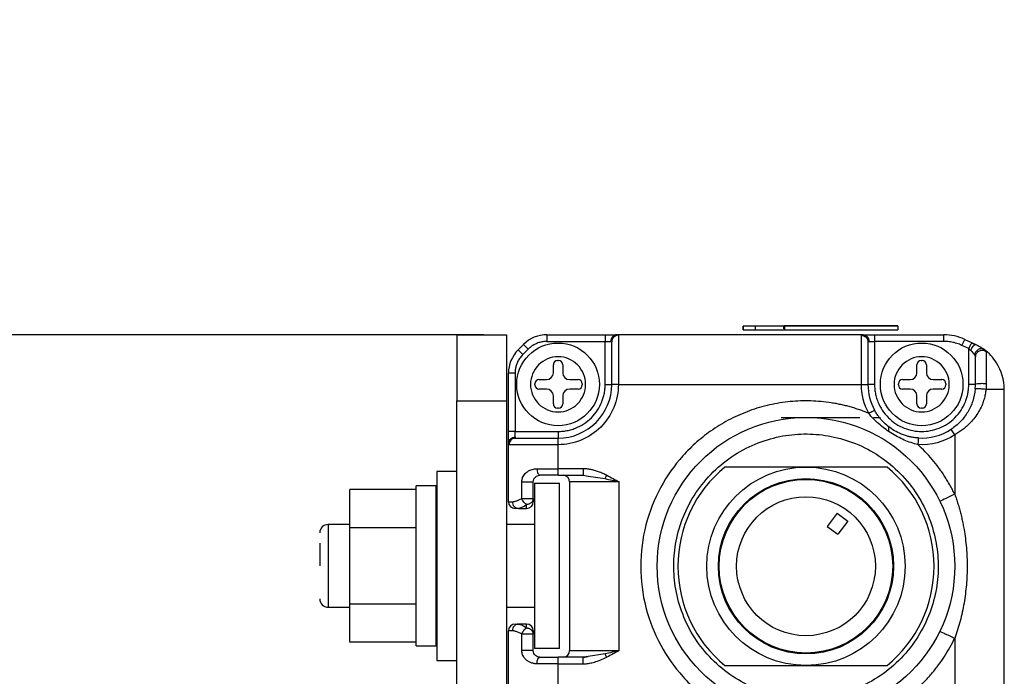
# Model space of a CAD drawing. Header units: inches. Extents: x 0.2 to 10.8, y 0.2 to 8.2.
# Tile 5 of 25: x 3.979 to 4.76, y 1.42 to 1.941. Entities that reach past the tile are written whole.
import ezdxf

# ---------------------------------------------------------------- set-up
doc = ezdxf.new("R2010")
doc.units = ezdxf.units.IN
doc.header["$MEASUREMENT"] = 0
doc.layers.add('DIMENSIONS', color=140, linetype='Continuous', lineweight=25)
doc.styles.add('SLDTEXTSTYLE0', font='TXT', dxfattribs={"width": 0.7})
doc.dimstyles.new('SLDDIMSTYLE4', dxfattribs={"dimtxt": 0.084961, "dimasz": 0.13, "dimexe": 0, "dimexo": 0.0625, "dimgap": 0.02124, "dimtad": 0, "dimtih": 1, "dimtoh": 1, "dimlfac": 3, "dimrnd": 1e-09, "dimzin": 4, "dimdsep": 46, "dimtxsty": 'SLDTEXTSTYLE0', "dimsah": 1, "dimcen": 0.09, "dimadec": 0, "dimazin": 1, "dimtfac": 1, "dimtmove": 0, "dimatfit": 0, "dimfxl": 0, "dimfrac": 2, "dimtolj": 1, "dimtzin": 12, "dimarcsym": 0})

# ---------------------------------------------------------------- blocks, each defined once
blk = doc.blocks.new('_D_4')
at = {"layer": 'DIMENSIONS'}
for p, q in [((3.66347, 1.69123), (3.66347, 1.94123)), ((4.3473, 1.69123), (3.53847, 1.69123)), ((3.53723, 1.52698), (3.5087, 1.52698)), ((3.5087, 1.52698), (3.5087, 1.39195)), ((3.7897, 1.52698), (3.81823, 1.52698)), ((3.81823, 1.52698), (3.81823, 1.39195)), ((3.5087, 1.39195), (3.53723, 1.39195)), ((3.81823, 1.39195), (3.7897, 1.39195)), ((4.3473, 1.32378), (3.53847, 1.32378)), ((3.66347, 1.32378), (3.66347, 1.07378))]:
    blk.add_line(p, q, dxfattribs=at)
for points in [[(3.66347, 1.69123), (3.68347, 1.82123), (3.64347, 1.82123)], [(3.66347, 1.32378), (3.64347, 1.19378), (3.68347, 1.19378)]]:
    blk.add_solid(points, dxfattribs=at)
at = {"layer": 'DIMENSIONS', "char_height": 0.083333, "attachment_point": 1, "style": 'SLDTEXTSTYLE0'}
for s, insert in [('1.10', (3.53723, 1.65342)), ('28.0', (3.53723, 1.49937))]:
    blk.add_mtext(s, dxfattribs=dict(at, insert=insert))

msp = doc.modelspace()

# ---------------------------------------------------------------- linework, layer by layer
for p, q in [((4.55301, 1.69514), (4.55301, 1.69813)), ((4.55312, 1.69813), (4.55301, 1.69813)), ((4.55312, 1.69813), (4.55312, 1.69514)), ((4.56267, 1.69813), (4.55312, 1.69813)), ((4.56267, 1.69813), (4.56267, 1.69514)), ((4.58546, 1.69813), (4.56267, 1.69813)), ((4.58546, 1.6982), (4.58546, 1.69594)), ((4.58546, 1.69594), (4.58546, 1.6982)), ((4.67596, 1.6982), (4.58546, 1.6982)), ((4.58612, 1.69514), (4.58612, 1.69813)), ((4.67596, 1.69813), (4.58612, 1.69813)), ((4.5871, 1.69818), (4.5871, 1.69813)), ((4.58724, 1.69818), (4.5871, 1.69818)), ((4.58724, 1.69818), (4.58724, 1.69813)), ((4.58724, 1.69818), (4.67467, 1.69818)), ((4.67467, 1.69818), (4.67467, 1.69813)), ((4.67596, 1.69813), (4.67596, 1.6982)), ((4.67596, 1.69813), (4.67596, 1.69514)), ((4.32583, 1.69116), (4.3652, 1.69116)), ((4.32583, 1.69116), (4.32583, 1.63867)), ((4.3652, 1.69116), (4.3652, 1.63867)), ((4.3973, 1.69123), (4.3973, 1.68598)), ((4.3973, 1.69123), (4.44351, 1.69123)), ((4.44351, 1.69123), (4.44351, 1.68598)), ((4.45187, 1.69075), (4.45093, 1.69087)), ((4.64833, 1.69123), (4.45261, 1.69123)), ((4.45401, 1.69076), (4.45401, 1.65186)), ((4.55301, 1.69514), (4.55312, 1.69514)), ((4.55312, 1.69514), (4.56267, 1.69514)), ((4.56267, 1.69514), (4.58612, 1.69514)), ((4.58546, 1.69594), (4.58612, 1.69594)), ((4.58612, 1.69514), (4.67596, 1.69514)), ((4.64693, 1.65186), (4.64693, 1.69076)), ((4.65, 1.69086), (4.64907, 1.69074)), ((4.65743, 1.69123), (4.65743, 1.68598)), ((4.65743, 1.69123), (4.71235, 1.69123)), ((4.71235, 1.68598), (4.71235, 1.69123)), ((4.37443, 1.67923), (4.37874, 1.68354)), ((4.37874, 1.68354), (4.38245, 1.67983)), ((4.3973, 1.68598), (4.44351, 1.68598)), ((4.44351, 1.65186), (4.44351, 1.68598)), ((4.44351, 1.68598), (4.44806, 1.68598)), ((4.44899, 1.68784), (4.44915, 1.68753)), ((4.65179, 1.68752), (4.65196, 1.68781)), ((4.65288, 1.68598), (4.65743, 1.68598)), ((4.65743, 1.68598), (4.65743, 1.65186)), ((4.71235, 1.68598), (4.65743, 1.68598)), ((4.72677, 1.68278), (4.72898, 1.68754)), ((4.73223, 1.68024), (4.72677, 1.68278)), ((4.72898, 1.68754), (4.73445, 1.68499)), ((4.73702, 1.68333), (4.73431, 1.68474)), ((4.73445, 1.68499), (4.73771, 1.68347)), ((4.37814, 1.67552), (4.37443, 1.67923)), ((4.38245, 1.67983), (4.37814, 1.67552)), ((4.73223, 1.65186), (4.73223, 1.68024)), ((4.73747, 1.67373), (4.73763, 1.67487)), ((4.74509, 1.6789), (4.74385, 1.67983)), ((4.40236, 1.66108), (4.40236, 1.66744)), ((4.40564, 1.67072), (4.40658, 1.67072)), ((4.40987, 1.66744), (4.40987, 1.66108)), ((4.69107, 1.66108), (4.69107, 1.66744)), ((4.69436, 1.67072), (4.6953, 1.67072)), ((4.69858, 1.66744), (4.69858, 1.66108)), ((4.37199, 1.66067), (4.36674, 1.66067)), ((4.36674, 1.61446), (4.36674, 1.66067)), ((4.37199, 1.66067), (4.37199, 1.61446)), ((4.38765, 1.65139), (4.38765, 1.65233)), ((4.39093, 1.65561), (4.39689, 1.65561)), ((4.41533, 1.65561), (4.42209, 1.65561)), ((4.42537, 1.65233), (4.42537, 1.65139)), ((4.44351, 1.65186), (4.44876, 1.65186)), ((4.45401, 1.65186), (4.44876, 1.65186)), ((4.45401, 1.65186), (4.64693, 1.65186)), ((4.64693, 1.65186), (4.65218, 1.65186)), ((4.65743, 1.65186), (4.65218, 1.65186)), ((4.67636, 1.65139), (4.67636, 1.65233)), ((4.67964, 1.65561), (4.68561, 1.65561)), ((4.70405, 1.65561), (4.71081, 1.65561)), ((4.71409, 1.65233), (4.71409, 1.65139)), ((4.73748, 1.65186), (4.73223, 1.65186)), ((4.39689, 1.64811), (4.39093, 1.64811)), ((4.40236, 1.63628), (4.40236, 1.64264)), ((4.40987, 1.64264), (4.40987, 1.63628)), ((4.42209, 1.64811), (4.41533, 1.64811)), ((4.68561, 1.64811), (4.67964, 1.64811)), ((4.69107, 1.63628), (4.69107, 1.64264)), ((4.69858, 1.64264), (4.69858, 1.63628)), ((4.71081, 1.64811), (4.70405, 1.64811)), ((4.76044, 1.36722), (4.76044, 1.64779)), ((4.32583, 1.38933), (4.32583, 1.63867)), ((4.32583, 1.63867), (4.3652, 1.63867)), ((4.3652, 1.63867), (4.3652, 1.3762)), ((4.40658, 1.633), (4.40564, 1.633)), ((4.6953, 1.633), (4.69436, 1.633)), ((4.58328, 1.62561), (4.64561, 1.62561)), ((4.65651, 1.62561), (4.66202, 1.62561)), ((4.66858, 1.61905), (4.66858, 1.61494)), ((4.37199, 1.61446), (4.36674, 1.61446)), ((4.37199, 1.61446), (4.40611, 1.61446)), ((4.37199, 1.60991), (4.37199, 1.61446)), ((4.40611, 1.61446), (4.40611, 1.60921)), ((4.72107, 1.61179), (4.72107, 1.5647)), ((4.36674, 1.55868), (4.36674, 1.60537)), ((4.36711, 1.60704), (4.36722, 1.6061)), ((4.40611, 1.60396), (4.36721, 1.60396)), ((4.37048, 1.60883), (4.37015, 1.60899)), ((4.40611, 1.60396), (4.40611, 1.60921)), ((4.40611, 1.58493), (4.40611, 1.60396)), ((4.3254, 1.5828), (4.30986, 1.5828)), ((4.30986, 1.5828), (4.30986, 1.43274)), ((4.3254, 1.5828), (4.3254, 1.43274)), ((4.38946, 1.58493), (4.40611, 1.58493)), ((4.42592, 1.58493), (4.40611, 1.58493)), ((4.40611, 1.57968), (4.40611, 1.58493)), ((4.40611, 1.57968), (4.42592, 1.57968)), ((4.42592, 1.57968), (4.43012, 1.57905)), ((4.66734, 1.58624), (4.53859, 1.58624)), ((4.60296, 1.58624), (4.53859, 1.58624)), ((4.66734, 1.58624), (4.60296, 1.58624)), ((4.37734, 1.56131), (4.37734, 1.57443)), ((4.37734, 1.57443), (4.38643, 1.57443)), ((4.38643, 1.56131), (4.38643, 1.57443)), ((4.38751, 1.57339), (4.4072, 1.57339)), ((4.38751, 1.57339), (4.38751, 1.44216)), ((4.4072, 1.44216), (4.4072, 1.57339)), ((4.45467, 1.57443), (4.4153, 1.57443)), ((4.4153, 1.57443), (4.4153, 1.44057)), ((4.43012, 1.57905), (4.44351, 1.57706)), ((4.45467, 1.44057), (4.45467, 1.57443)), ((4.29328, 1.56839), (4.24078, 1.56839)), ((4.24078, 1.53808), (4.24078, 1.56839)), ((4.29328, 1.56839), (4.29328, 1.53808)), ((4.30928, 1.57126), (4.29351, 1.57126)), ((4.29351, 1.44429), (4.29351, 1.57126)), ((4.30928, 1.44429), (4.30928, 1.57126)), ((4.36674, 1.55868), (4.36977, 1.55868)), ((4.37734, 1.56131), (4.38643, 1.56131)), ((4.37279, 1.55381), (4.37629, 1.55366)), ((4.37462, 1.55343), (4.37606, 1.55387)), ((4.37462, 1.55343), (4.38118, 1.55343)), ((4.62763, 1.54966), (4.61982, 1.53911)), ((4.62763, 1.54966), (4.63607, 1.54341)), ((4.24078, 1.54058), (4.22347, 1.54058)), ((4.22347, 1.54058), (4.22347, 1.47497)), ((4.29351, 1.54058), (4.29328, 1.54058)), ((4.30986, 1.54058), (4.30928, 1.54058)), ((4.32583, 1.54058), (4.3254, 1.54058)), ((4.38751, 1.54058), (4.3652, 1.54058)), ((4.63607, 1.54341), (4.62826, 1.53286)), ((4.29328, 1.53808), (4.24078, 1.53808)), ((4.24078, 1.47747), (4.24078, 1.53808)), ((4.29328, 1.53808), (4.29328, 1.47747)), ((4.61982, 1.53911), (4.62826, 1.53286)), ((4.22347, 1.47497), (4.24078, 1.47497)), ((4.29328, 1.47747), (4.24078, 1.47747)), ((4.24078, 1.44716), (4.24078, 1.47747)), ((4.29328, 1.47747), (4.29328, 1.44716)), ((4.29328, 1.47497), (4.29351, 1.47497)), ((4.30928, 1.47497), (4.30986, 1.47497)), ((4.3254, 1.47497), (4.32583, 1.47497)), ((4.3652, 1.47497), (4.38751, 1.47497)), ((4.36977, 1.45632), (4.36674, 1.45632)), ((4.36674, 1.40964), (4.36674, 1.45632)), ((4.37629, 1.46134), (4.37279, 1.4612)), ((4.37606, 1.46113), (4.37462, 1.46157)), ((4.38118, 1.46157), (4.37462, 1.46157)), ((4.29328, 1.44716), (4.24078, 1.44716)), ((4.37734, 1.44057), (4.37734, 1.45369)), ((4.3831, 1.45369), (4.37734, 1.45369)), ((4.38643, 1.45369), (4.3831, 1.45369)), ((4.38643, 1.44057), (4.38643, 1.45369)), ((4.72107, 1.4503), (4.72107, 1.40321)), ((4.29351, 1.44429), (4.30928, 1.44429)), ((4.4072, 1.44216), (4.38751, 1.44216)), ((4.4153, 1.44057), (4.45467, 1.44057)), ((4.30986, 1.43274), (4.3254, 1.43274)), ((4.40611, 1.43007), (4.40611, 1.43532)), ((4.42592, 1.43532), (4.40611, 1.43532)), ((4.43013, 1.43595), (4.42592, 1.43532)), ((4.43014, 1.43557), (4.42592, 1.43496)), ((4.44351, 1.43795), (4.43013, 1.43595)), ((4.40611, 1.43007), (4.38946, 1.43007)), ((4.40611, 1.41105), (4.40611, 1.43007)), ((4.40611, 1.43007), (4.42592, 1.43007)), ((4.53859, 1.42876), (4.66734, 1.42876)), ((4.53859, 1.42876), (4.60296, 1.42876)), ((4.60296, 1.42876), (4.66734, 1.42876))]:
    msp.add_line(p, q)
at = {"flags": 128}
msp.add_lwpolyline([(4.73771, 1.68347), (4.74259, 1.68076), (4.74479, 1.67921)], dxfattribs=at)
for centre, radius in [((4.40611, 1.65186), 0.03281), ((4.69483, 1.65186), 0.03281), ((4.60296, 1.5075), 0.11811), ((4.60296, 1.5075), 0.07874), ((4.60296, 1.5075), 0.06955), ((4.60296, 1.5075), 0.0689), ((4.60296, 1.5075), 0.05512)]:
    msp.add_circle(centre, radius)
for centre, radius, start, end in [((4.3973, 1.66498), 0.02625, 90, 135), ((4.71235, 1.65186), 0.03937, 65, 90), ((4.39299, 1.66067), 0.02625, 135, 180), ((4.72107, 1.64779), 0.03937, 32.5, 53.60188), ((4.40564, 1.66744), 0.00328, 90, 180), ((4.40658, 1.66744), 0.00328, 0, 90), ((4.69436, 1.66744), 0.00328, 90, 180), ((4.6953, 1.66744), 0.00328, 0, 90), ((4.72107, 1.64779), 0.03937, 0, 32.5), ((4.39689, 1.66108), 0.00547, 270, 0), ((4.41533, 1.66108), 0.00547, 180, 270), ((4.68561, 1.66108), 0.00547, 270, 0), ((4.70405, 1.66108), 0.00547, 180, 270), ((4.39093, 1.65233), 0.00328, 90, 180), ((4.39093, 1.65139), 0.00328, 180, 270), ((4.40611, 1.65186), 0.04265, 270, 360), ((4.42209, 1.65233), 0.00328, 0, 90), ((4.42209, 1.65139), 0.00328, 270, 0), ((4.69483, 1.65186), 0.04265, 180, 208.62317), ((4.67964, 1.65233), 0.00328, 90, 180), ((4.67964, 1.65139), 0.00328, 180, 270), ((4.71081, 1.65233), 0.00328, 0, 90), ((4.71081, 1.65139), 0.00328, 270, 0), ((4.39689, 1.64264), 0.00547, 0, 90), ((4.41533, 1.64264), 0.00547, 90, 180), ((4.68561, 1.64264), 0.00547, 0, 90), ((4.70405, 1.64264), 0.00547, 90, 180), ((4.40564, 1.63628), 0.00328, 180, 270), ((4.40658, 1.63628), 0.00328, 270, 0), ((4.69436, 1.63628), 0.00328, 180, 270), ((4.6953, 1.63628), 0.00328, 270, 0), ((4.69483, 1.65186), 0.04265, 266.43444, 303.22617), ((4.41005, 1.57443), 0.00525, 0, 90), ((4.60296, 1.5075), 0.10171, 129.26803, 230.73197), ((4.60296, 1.5075), 0.10171, 309.26803, 50.73197), ((4.37199, 1.55868), 0.00525, 180, 270), ((4.38118, 1.55868), 0.00525, 270, 0), ((4.22347, 1.53402), 0.00656, 90, 180), ((4.22347, 1.48153), 0.00656, 180, 270), ((4.37199, 1.45632), 0.00525, 90.00005, 180), ((4.38118, 1.45632), 0.00525, 0, 90), ((4.41005, 1.44057), 0.00525, 270.0003, 0)]:
    msp.add_arc(centre, radius, start, end)
for points, knots in [([(4.44351, 1.69123), (4.44388, 1.69123), (4.44462, 1.69123), (4.4457, 1.69123), (4.44676, 1.69123), (4.44778, 1.69123), (4.44925, 1.69123), (4.45106, 1.69123), (4.45209, 1.69123), (4.45261, 1.69123)], [0, 0, 0, 0, 0.1007418, 0.200056, 0.2990521, 0.3988501, 0.5005436, 0.7495268, 1, 1, 1, 1]), ([(4.45261, 1.69123), (4.45207, 1.69123), (4.45149, 1.69112), (4.45037, 1.6906), (4.44984, 1.6902), (4.44895, 1.68918), (4.4486, 1.68856), (4.44816, 1.68727), (4.44806, 1.6866), (4.44806, 1.68598)], [0, 0, 0, 0, 0.25, 0.25, 0.5, 0.5, 0.75, 0.75, 1, 1, 1, 1]), ([(4.44872, 1.68576), (4.44874, 1.68608), (4.44879, 1.68674), (4.4491, 1.68771), (4.44959, 1.68866), (4.45007, 1.68919), (4.45032, 1.68946)], [0, 0, 0, 0, 0.233004, 0.480024, 0.737315, 1, 1, 1, 1]), ([(4.45401, 1.69076), (4.45339, 1.69076), (4.45273, 1.69065), (4.45143, 1.69014), (4.45081, 1.68975), (4.44979, 1.68873), (4.44939, 1.68812), (4.44888, 1.68684), (4.44876, 1.68618), (4.44876, 1.68557)], [0, 0, 0, 0, 0.25, 0.25, 0.5, 0.5, 0.75, 0.75, 1, 1, 1, 1]), ([(4.45261, 1.69123), (4.45278, 1.69123), (4.45314, 1.69122), (4.45353, 1.69117), (4.45381, 1.69108), (4.45398, 1.69095), (4.454, 1.69082), (4.45401, 1.69076)], [0, 0, 0, 0, 0.198461, 0.395919, 0.594161, 0.794955, 1, 1, 1, 1]), ([(4.64693, 1.69076), (4.64694, 1.69082), (4.64696, 1.69095), (4.64713, 1.69108), (4.64741, 1.69117), (4.6478, 1.69122), (4.64816, 1.69123), (4.64833, 1.69123)], [0, 0, 0, 0, 0.2050482, 0.4058433, 0.6040857, 0.8015421, 1, 1, 1, 1]), ([(4.64693, 1.69076), (4.64755, 1.69076), (4.64821, 1.69065), (4.64951, 1.69014), (4.65013, 1.68975), (4.65115, 1.68873), (4.65155, 1.68812), (4.65206, 1.68684), (4.65218, 1.68618), (4.65218, 1.68557)], [0, 0, 0, 0, 0.25, 0.25, 0.5, 0.5, 0.75, 0.75, 1, 1, 1, 1]), ([(4.6511, 1.68967), (4.65084, 1.68991), (4.65033, 1.69039), (4.64942, 1.69087), (4.6485, 1.69116), (4.64787, 1.69119), (4.64757, 1.6912)], [0, 0, 0, 0, 0.263002, 0.520416, 0.767329, 1, 1, 1, 1]), ([(4.64833, 1.69123), (4.64887, 1.69123), (4.64945, 1.69112), (4.65057, 1.6906), (4.6511, 1.6902), (4.65199, 1.68918), (4.65234, 1.68856), (4.65278, 1.68727), (4.65288, 1.6866), (4.65288, 1.68598)], [0, 0, 0, 0, 0.25, 0.25, 0.5, 0.5, 0.75, 0.75, 1, 1, 1, 1]), ([(4.64833, 1.69123), (4.64853, 1.69123), (4.64891, 1.69123), (4.64961, 1.69123), (4.65038, 1.69123), (4.65123, 1.69123), (4.65262, 1.69123), (4.65467, 1.69123), (4.65651, 1.69123), (4.65743, 1.69123)], [0, 0, 0, 0, 0.100742, 0.200056, 0.299052, 0.39885, 0.500544, 0.749527, 1, 1, 1, 1]), ([(4.65064, 1.68945), (4.65089, 1.68917), (4.65137, 1.68863), (4.65186, 1.68768), (4.65216, 1.6867), (4.6522, 1.68603), (4.65222, 1.68571)], [0, 0, 0, 0, 0.263008, 0.520423, 0.767336, 1, 1, 1, 1]), ([(4.3973, 1.68598), (4.39675, 1.68597), (4.39565, 1.68594), (4.39401, 1.68574), (4.3924, 1.68543), (4.39081, 1.68498), (4.38891, 1.68428), (4.38677, 1.68322), (4.38447, 1.6817), (4.38313, 1.68046), (4.38245, 1.67983)], [0, 0, 0, 0, 0.100578, 0.200254, 0.299651, 0.399396, 0.500109, 0.667129, 0.832791, 1, 1, 1, 1]), ([(4.44876, 1.65186), (4.44876, 1.66), (4.44876, 1.66787), (4.44876, 1.68023), (4.44876, 1.68432), (4.44876, 1.68557)], [0, 0, 0, 0, 0.5, 0.5, 1, 1, 1, 1]), ([(4.65218, 1.68557), (4.65218, 1.68432), (4.65218, 1.68023), (4.65218, 1.66787), (4.65218, 1.66), (4.65218, 1.65186)], [0, 0, 0, 0, 0.5, 0.5, 1, 1, 1, 1]), ([(4.72677, 1.68278), (4.72611, 1.68307), (4.72481, 1.68365), (4.7228, 1.68437), (4.72077, 1.68496), (4.7187, 1.68542), (4.71661, 1.68574), (4.71449, 1.68594), (4.71306, 1.68597), (4.71235, 1.68598)], [0, 0, 0, 0, 0.144264, 0.287124, 0.429136, 0.570864, 0.712876, 0.855736, 1, 1, 1, 1]), ([(4.73445, 1.68499), (4.73445, 1.68499), (4.73421, 1.68448), (4.73339, 1.68272), (4.73281, 1.68148), (4.73223, 1.68024)], [0, 0, 0, 0, 0.5, 0.5, 1, 1, 1, 1]), ([(4.73386, 1.67871), (4.73409, 1.67926), (4.73438, 1.67987), (4.73506, 1.68108), (4.73544, 1.68169), (4.73622, 1.68269), (4.73661, 1.68307), (4.73726, 1.68351), (4.73753, 1.68356), (4.73771, 1.68347)], [0, 0, 0, 0, 0.25, 0.25, 0.5, 0.5, 0.75, 0.75, 1, 1, 1, 1]), ([(4.73445, 1.68499), (4.73482, 1.68482), (4.73555, 1.68448), (4.73665, 1.68397), (4.73736, 1.68364), (4.73771, 1.68347)], [0, 0, 0, 0, 0.33485, 0.667147, 1, 1, 1, 1]), ([(4.73771, 1.68347), (4.73808, 1.6833), (4.7388, 1.68295), (4.73983, 1.68241), (4.74081, 1.68186), (4.74198, 1.68116), (4.74326, 1.68033), (4.74405, 1.67976), (4.74444, 1.67948)], [0, 0, 0, 0, 0.135546, 0.269499, 0.402622, 0.535696, 0.77481, 1, 1, 1, 1]), ([(4.37814, 1.67552), (4.37776, 1.67512), (4.377, 1.67432), (4.37598, 1.67303), (4.37507, 1.67166), (4.37426, 1.67022), (4.37342, 1.66838), (4.37265, 1.66612), (4.37209, 1.66342), (4.37203, 1.66159), (4.37199, 1.66067)], [0, 0, 0, 0, 0.100578, 0.200254, 0.299651, 0.399396, 0.500109, 0.667129, 0.832791, 1, 1, 1, 1]), ([(4.40611, 1.62999), (4.40031, 1.62999), (4.39475, 1.63229), (4.38655, 1.64049), (4.38424, 1.64606), (4.38424, 1.65766), (4.38655, 1.66322), (4.39475, 1.67143), (4.40031, 1.67373), (4.41191, 1.67373), (4.41748, 1.67143), (4.42568, 1.66322), (4.42799, 1.65766), (4.42799, 1.64606), (4.42568, 1.64049), (4.41748, 1.63229), (4.41191, 1.62999), (4.40611, 1.62999)], [0, 0, 0, 0, 0.125, 0.125, 0.25, 0.25, 0.375, 0.375, 0.5, 0.5, 0.625, 0.625, 0.75, 0.75, 0.875, 0.875, 1, 1, 1, 1]), ([(4.69483, 1.62999), (4.68903, 1.62999), (4.68346, 1.63229), (4.67526, 1.64049), (4.67295, 1.64606), (4.67295, 1.65766), (4.67526, 1.66322), (4.68346, 1.67143), (4.68903, 1.67373), (4.70063, 1.67373), (4.70619, 1.67143), (4.71439, 1.66322), (4.7167, 1.65766), (4.7167, 1.64606), (4.71439, 1.64049), (4.70619, 1.63229), (4.70063, 1.62999), (4.69483, 1.62999)], [0, 0, 0, 0, 0.125, 0.125, 0.25, 0.25, 0.375, 0.375, 0.5, 0.5, 0.625, 0.625, 0.75, 0.75, 0.875, 0.875, 1, 1, 1, 1]), ([(4.74444, 1.67948), (4.74392, 1.67986), (4.74321, 1.68015), (4.74155, 1.68021), (4.74061, 1.67997), (4.73891, 1.67898), (4.73818, 1.67825), (4.73718, 1.67672), (4.7369, 1.67594), (4.73677, 1.67525)], [0, 0, 0, 0, 0.25, 0.25, 0.5, 0.5, 0.75, 0.75, 1, 1, 1, 1]), ([(4.74606, 1.67761), (4.74529, 1.67822), (4.74435, 1.67862), (4.74239, 1.67886), (4.74138, 1.6787), (4.73959, 1.67787), (4.73882, 1.6772), (4.73776, 1.67557), (4.73748, 1.6746), (4.73748, 1.67363)], [0, 0, 0, 0, 0.25, 0.25, 0.5, 0.5, 0.75, 0.75, 1, 1, 1, 1]), ([(4.73748, 1.65186), (4.73748, 1.65718), (4.73748, 1.66212), (4.73748, 1.6699), (4.73748, 1.67256), (4.73748, 1.67363)], [0, 0, 0, 0, 0.5, 0.5, 1, 1, 1, 1]), ([(4.74444, 1.67948), (4.74461, 1.67935), (4.74495, 1.67909), (4.74536, 1.67872), (4.74572, 1.67834), (4.746, 1.67795), (4.74604, 1.67772), (4.74606, 1.67761)], [0, 0, 0, 0, 0.175487, 0.345677, 0.515793, 0.758638, 1, 1, 1, 1]), ([(4.74606, 1.67761), (4.74606, 1.67746), (4.74606, 1.67715), (4.74606, 1.67648), (4.74606, 1.67563), (4.74606, 1.67428), (4.74605, 1.67214), (4.74606, 1.66937), (4.74606, 1.66645), (4.74606, 1.6639), (4.74606, 1.66111), (4.74606, 1.65851), (4.74606, 1.65559), (4.74606, 1.65366), (4.74606, 1.65249)], [0, 0, 0, 0, 0.056344, 0.115382, 0.177821, 0.244169, 0.362089, 0.499959, 0.581906, 0.674603, 0.750989, 0.840669, 0.903317, 1, 1, 1, 1]), ([(4.45401, 1.65186), (4.45401, 1.63916), (4.44897, 1.62697), (4.431, 1.60901), (4.41882, 1.60396), (4.40611, 1.60396)], [0, 0, 0, 0, 0.5, 0.5, 1, 1, 1, 1]), ([(4.40611, 1.61446), (4.40679, 1.61447), (4.40814, 1.61449), (4.41015, 1.61465), (4.41214, 1.61492), (4.41411, 1.6153), (4.41606, 1.61578), (4.41798, 1.61637), (4.42164, 1.61771), (4.4268, 1.62037), (4.43274, 1.62523), (4.43761, 1.63117), (4.44049, 1.63678), (4.44209, 1.64141), (4.44291, 1.64484), (4.44342, 1.64833), (4.44348, 1.65068), (4.44351, 1.65186)], [0, 0, 0, 0, 0.03455, 0.068854, 0.103011, 0.137123, 0.17129, 0.205613, 0.240191, 0.37005, 0.500029, 0.629887, 0.759866, 0.820148, 0.879904, 0.939674, 1, 1, 1, 1]), ([(4.65743, 1.65186), (4.65744, 1.65118), (4.65746, 1.64984), (4.65762, 1.64783), (4.65789, 1.64584), (4.65827, 1.64387), (4.65875, 1.64192), (4.65934, 1.63999), (4.66067, 1.63633), (4.66333, 1.63117), (4.6682, 1.62524), (4.67414, 1.62037), (4.68079, 1.61694), (4.68777, 1.61489), (4.69482, 1.61424), (4.70188, 1.61489), (4.70886, 1.61694), (4.71551, 1.62037), (4.72145, 1.62523), (4.72632, 1.63117), (4.72921, 1.63678), (4.7308, 1.64141), (4.73162, 1.64484), (4.73214, 1.64833), (4.7322, 1.65068), (4.73223, 1.65186)], [0, 0, 0, 0, 0.01728, 0.034437, 0.051521, 0.068582, 0.08567, 0.102837, 0.120131, 0.18508, 0.250089, 0.315037, 0.380046, 0.440001, 0.500014, 0.559969, 0.619983, 0.684931, 0.74994, 0.814889, 0.879897, 0.910047, 0.939934, 0.969828, 1, 1, 1, 1]), ([(4.73748, 1.65186), (4.73748, 1.65198), (4.73766, 1.65212), (4.73866, 1.65239), (4.73948, 1.65252), (4.74149, 1.65266), (4.74263, 1.65268), (4.74462, 1.65263), (4.74545, 1.65256), (4.74606, 1.65249)], [0, 0, 0, 0, 0.25, 0.25, 0.5, 0.5, 0.75, 0.75, 1, 1, 1, 1]), ([(4.74606, 1.65249), (4.74605, 1.65172), (4.74603, 1.65016), (4.74592, 1.64859), (4.74586, 1.64779)], [0, 0, 0, 0, 0.49033, 1, 1, 1, 1]), ([(4.73732, 1.64824), (4.73704, 1.64492), (4.73637, 1.64167), (4.73436, 1.63552), (4.73302, 1.6326), (4.72974, 1.62716), (4.7278, 1.62462), (4.72338, 1.62001), (4.72088, 1.61794), (4.7182, 1.61618)], [0, 0, 0, 0, 0.25, 0.25, 0.5, 0.5, 0.75, 0.75, 1, 1, 1, 1]), ([(4.74586, 1.64779), (4.74579, 1.64714), (4.74564, 1.64585), (4.74531, 1.64391), (4.74488, 1.64197), (4.74436, 1.64003), (4.74374, 1.63809), (4.74264, 1.63514), (4.7408, 1.63124), (4.73791, 1.62665), (4.73447, 1.62235), (4.73094, 1.61884), (4.72752, 1.61601), (4.72439, 1.61376), (4.72218, 1.61244), (4.72107, 1.61179)], [0, 0, 0, 0, 0.042141, 0.084797, 0.128104, 0.172195, 0.217194, 0.263217, 0.381594, 0.505118, 0.626814, 0.749438, 0.833645, 0.917044, 1, 1, 1, 1]), ([(4.74586, 1.64779), (4.74525, 1.64787), (4.74442, 1.64798), (4.74245, 1.64817), (4.74132, 1.64825), (4.73933, 1.64836), (4.73851, 1.64837), (4.73752, 1.64834), (4.73733, 1.64829), (4.73732, 1.64824)], [0, 0, 0, 0, 0.25, 0.25, 0.5, 0.5, 0.75, 0.75, 1, 1, 1, 1]), ([(4.76044, 1.64779), (4.76044, 1.64779), (4.75912, 1.64779), (4.7541, 1.64779), (4.7504, 1.64779), (4.74586, 1.64779)], [0, 0, 0, 0, 0.5, 0.5, 1, 1, 1, 1]), ([(4.65278, 1.62891), (4.65158, 1.62939), (4.64918, 1.63036), (4.64553, 1.63166), (4.64186, 1.63286), (4.63815, 1.63395), (4.63441, 1.63493), (4.63064, 1.63581), (4.62684, 1.63657), (4.61894, 1.63791), (4.6068, 1.63903), (4.59037, 1.63847), (4.57401, 1.63587), (4.55807, 1.63118), (4.54288, 1.62457), (4.5289, 1.61624), (4.51621, 1.6064), (4.50149, 1.59182), (4.48629, 1.57028), (4.4745, 1.54033), (4.47032, 1.5075), (4.4745, 1.47467), (4.48629, 1.44472), (4.50149, 1.42319), (4.51621, 1.4086), (4.5289, 1.39877), (4.54288, 1.39043), (4.55806, 1.38382), (4.57401, 1.37913), (4.59036, 1.37653), (4.6068, 1.37598), (4.62022, 1.37722), (4.63064, 1.37914), (4.63816, 1.381), (4.64556, 1.38327), (4.65037, 1.38515), (4.65278, 1.38609)], [0, 0, 0, 0, 0.007556, 0.015093, 0.022617, 0.030135, 0.037653, 0.045178, 0.052717, 0.060276, 0.091965, 0.123668, 0.156034, 0.188413, 0.220438, 0.252475, 0.283201, 0.31394, 0.373214, 0.435617, 0.500003, 0.564389, 0.626792, 0.686067, 0.716792, 0.747531, 0.779555, 0.811593, 0.843959, 0.876339, 0.908028, 0.939731, 0.954822, 0.969862, 0.984904, 1, 1, 1, 1]), ([(4.65278, 1.62891), (4.65399, 1.62957), (4.65519, 1.63023), (4.65689, 1.63116), (4.65739, 1.63143), (4.65739, 1.63143)], [0, 0, 0, 0, 0.5, 0.5, 1, 1, 1, 1]), ([(4.69185, 1.60405), (4.68821, 1.60486), (4.68454, 1.60611), (4.67733, 1.60928), (4.67376, 1.61121), (4.66692, 1.61556), (4.66367, 1.61798), (4.65774, 1.62317), (4.65505, 1.62596), (4.65278, 1.62891)], [0, 0, 0, 0, 0.25, 0.25, 0.5, 0.5, 0.75, 0.75, 1, 1, 1, 1]), ([(4.69217, 1.60929), (4.69158, 1.60934), (4.69043, 1.60942), (4.68878, 1.60963), (4.68727, 1.60988), (4.68589, 1.61015), (4.68466, 1.61043), (4.68172, 1.6112), (4.67737, 1.61277), (4.67186, 1.61575), (4.66685, 1.61946), (4.6633, 1.623), (4.66079, 1.62612), (4.65906, 1.62854), (4.65797, 1.63041), (4.65739, 1.63143)], [0, 0, 0, 0, 0.041611, 0.080156, 0.115684, 0.14824, 0.177855, 0.204561, 0.360734, 0.500434, 0.638367, 0.792534, 0.849625, 0.918678, 1, 1, 1, 1]), ([(4.36674, 1.60537), (4.36674, 1.60556), (4.36674, 1.60594), (4.36674, 1.60664), (4.36674, 1.60741), (4.36674, 1.60827), (4.36674, 1.60965), (4.36674, 1.6117), (4.36674, 1.61354), (4.36674, 1.61446)], [0, 0, 0, 0, 0.100742, 0.200056, 0.299052, 0.39885, 0.500544, 0.749527, 1, 1, 1, 1]), ([(4.60378, 1.61249), (4.59738, 1.61254), (4.58418, 1.61143), (4.56457, 1.60596), (4.54568, 1.59636), (4.52878, 1.58285), (4.51501, 1.56617), (4.50512, 1.54743), (4.49934, 1.52791), (4.49739, 1.50833), (4.49904, 1.48872), (4.50451, 1.46911), (4.51411, 1.45022), (4.52762, 1.43332), (4.5443, 1.41955), (4.56304, 1.40966), (4.58256, 1.40388), (4.60214, 1.40193), (4.62175, 1.40358), (4.64136, 1.40905), (4.66025, 1.41865), (4.67714, 1.43215), (4.69091, 1.44884), (4.70081, 1.46758), (4.70658, 1.4871), (4.70853, 1.50668), (4.70689, 1.52628), (4.70142, 1.54589), (4.69182, 1.56479), (4.67831, 1.58168), (4.66163, 1.59545), (4.64289, 1.60534), (4.62337, 1.61112), (4.61019, 1.61244), (4.60378, 1.61249)], [0, 0, 0, 0, 0.029129, 0.0600028, 0.0921602, 0.125, 0.1578398, 0.1899972, 0.220871, 0.25, 0.279129, 0.3100028, 0.3421602, 0.375, 0.4078398, 0.4399972, 0.470871, 0.5, 0.529129, 0.5600028, 0.5921602, 0.625, 0.6578398, 0.6899972, 0.720871, 0.75, 0.779129, 0.8100028, 0.8421602, 0.875, 0.9078398, 0.9399972, 0.970871, 1, 1, 1, 1]), ([(4.72107, 1.61179), (4.72032, 1.61294), (4.71957, 1.61408), (4.71851, 1.61571), (4.7182, 1.61618), (4.7182, 1.61618)], [0, 0, 0, 0, 0.5, 0.5, 1, 1, 1, 1]), ([(4.36674, 1.60537), (4.36674, 1.60656), (4.36731, 1.60774), (4.36925, 1.60942), (4.37062, 1.60991), (4.37199, 1.60991)], [0, 0, 0, 0, 0.5, 0.5, 1, 1, 1, 1]), ([(4.36721, 1.60396), (4.36715, 1.60397), (4.36703, 1.60399), (4.3669, 1.60416), (4.36681, 1.60445), (4.36675, 1.60484), (4.36675, 1.60519), (4.36674, 1.60537)], [0, 0, 0, 0, 0.205048, 0.405843, 0.604086, 0.801542, 1, 1, 1, 1]), ([(4.36829, 1.60812), (4.36805, 1.60786), (4.36757, 1.60735), (4.3671, 1.60645), (4.36681, 1.60553), (4.36679, 1.60491), (4.36677, 1.60461)], [0, 0, 0, 0, 0.263029, 0.520406, 0.767293, 1, 1, 1, 1]), ([(4.3724, 1.60921), (4.37104, 1.60921), (4.36969, 1.60864), (4.36777, 1.6067), (4.36721, 1.60533), (4.36721, 1.60396)], [0, 0, 0, 0, 0.5, 0.5, 1, 1, 1, 1]), ([(4.36851, 1.60766), (4.36878, 1.6079), (4.36931, 1.60838), (4.37026, 1.60888), (4.37123, 1.60919), (4.37189, 1.60923), (4.37221, 1.60925)], [0, 0, 0, 0, 0.262685, 0.519977, 0.766996, 1, 1, 1, 1]), ([(4.3724, 1.60921), (4.37365, 1.60921), (4.37774, 1.60921), (4.3901, 1.60921), (4.39797, 1.60921), (4.40611, 1.60921)], [0, 0, 0, 0, 0.5, 0.5, 1, 1, 1, 1]), ([(4.69217, 1.60929), (4.69217, 1.60929), (4.69217, 1.60918), (4.69214, 1.60867), (4.69211, 1.60827), (4.69205, 1.60724), (4.69201, 1.60663), (4.69193, 1.60534), (4.69189, 1.60467), (4.69185, 1.60405)], [0, 0, 0, 0, 0.25, 0.25, 0.5, 0.5, 0.75, 0.75, 1, 1, 1, 1]), ([(4.72107, 1.5647), (4.72047, 1.56593), (4.71925, 1.56839), (4.71728, 1.572), (4.71521, 1.57554), (4.71303, 1.57902), (4.71073, 1.58243), (4.70753, 1.58688), (4.70327, 1.59224), (4.69779, 1.59838), (4.69383, 1.60216), (4.69185, 1.60405)], [0, 0, 0, 0, 0.0834546, 0.1667536, 0.2499788, 0.333212, 0.4165353, 0.5000302, 0.6667639, 0.8332017, 1, 1, 1, 1]), ([(4.37734, 1.57443), (4.37735, 1.57472), (4.37737, 1.5753), (4.37749, 1.57616), (4.3777, 1.57701), (4.3781, 1.57818), (4.37885, 1.57962), (4.38012, 1.58121), (4.38176, 1.58264), (4.38364, 1.58371), (4.38558, 1.58443), (4.38748, 1.58485), (4.3888, 1.5849), (4.38946, 1.58493)], [0, 0, 0, 0, 0.043122, 0.086717, 0.131567, 0.178389, 0.282007, 0.396019, 0.52881, 0.666789, 0.780045, 0.890578, 1, 1, 1, 1]), ([(4.38643, 1.57443), (4.38643, 1.57525), (4.38663, 1.57605), (4.38725, 1.57735), (4.38767, 1.57788), (4.3891, 1.57918), (4.39032, 1.57968), (4.39168, 1.57968)], [0, 0, 0, 0, 0.25, 0.25, 0.5, 0.5, 1, 1, 1, 1]), ([(4.38946, 1.58493), (4.38946, 1.58356), (4.3897, 1.58219), (4.39052, 1.58025), (4.3911, 1.57968), (4.39168, 1.57968)], [0, 0, 0, 0, 0.5, 0.5, 1, 1, 1, 1]), ([(4.42592, 1.58493), (4.42592, 1.58356), (4.42592, 1.58219), (4.42592, 1.58025), (4.42592, 1.57968), (4.42592, 1.57968)], [0, 0, 0, 0, 0.5, 0.5, 1, 1, 1, 1]), ([(4.44477, 1.57968), (4.44372, 1.58018), (4.44159, 1.58118), (4.4383, 1.5825), (4.43513, 1.58354), (4.43205, 1.58429), (4.42905, 1.58481), (4.42698, 1.58489), (4.42592, 1.58493)], [0, 0, 0, 0, 0.177472, 0.356915, 0.538526, 0.68524, 0.838886, 1, 1, 1, 1]), ([(4.72107, 1.5647), (4.71798, 1.56321), (4.71491, 1.56172), (4.71054, 1.5596), (4.70926, 1.55899), (4.70926, 1.55899)], [0, 0, 0, 0, 0.5, 0.5, 1, 1, 1, 1]), ([(4.72107, 1.5647), (4.72153, 1.56342), (4.72244, 1.56085), (4.72368, 1.55695), (4.72483, 1.553), (4.72589, 1.54901), (4.72684, 1.54496), (4.7277, 1.54088), (4.72909, 1.53332), (4.73051, 1.5222), (4.73112, 1.50752), (4.73051, 1.49283), (4.72896, 1.48068), (4.72711, 1.47109), (4.72541, 1.46402), (4.72344, 1.45708), (4.72186, 1.45255), (4.72107, 1.4503)], [0, 0, 0, 0, 0.03499, 0.070095, 0.10534, 0.140746, 0.176336, 0.212132, 0.248156, 0.374101, 0.49988, 0.625622, 0.751594, 0.814547, 0.876853, 0.93863, 1, 1, 1, 1]), ([(4.36977, 1.55868), (4.36999, 1.55869), (4.37043, 1.55871), (4.37118, 1.55884), (4.372, 1.55904), (4.3729, 1.55933), (4.37389, 1.5597), (4.37496, 1.56015), (4.37611, 1.56069), (4.37693, 1.5611), (4.37734, 1.56131)], [0, 0, 0, 0, 0.115136, 0.232607, 0.352675, 0.475585, 0.601568, 0.730836, 0.863586, 1, 1, 1, 1]), ([(4.36977, 1.55868), (4.36977, 1.55806), (4.36988, 1.5574), (4.37035, 1.55611), (4.37072, 1.55548), (4.37166, 1.55446), (4.37224, 1.55406), (4.37343, 1.55355), (4.37405, 1.55343), (4.37462, 1.55343)], [0, 0, 0, 0, 0.25, 0.25, 0.5, 0.5, 0.75, 0.75, 1, 1, 1, 1]), ([(4.37606, 1.55387), (4.37647, 1.55397), (4.37782, 1.55428), (4.3798, 1.55572), (4.38118, 1.55672)], [0, 0, 0, 0, 0.306577, 1, 1, 1, 1]), ([(4.38118, 1.55672), (4.38138, 1.55672), (4.3818, 1.55673), (4.38248, 1.55684), (4.38324, 1.55706), (4.38408, 1.55745), (4.38479, 1.55795), (4.3855, 1.55864), (4.38604, 1.55947), (4.38638, 1.56045), (4.38641, 1.56105), (4.38643, 1.56131)], [0, 0, 0, 0, 0.072112, 0.155475, 0.250213, 0.362489, 0.500197, 0.578107, 0.750023, 0.890851, 1, 1, 1, 1]), ([(4.21691, 1.52575), (4.21691, 1.5246), (4.21691, 1.5221), (4.21691, 1.51615), (4.21691, 1.51107), (4.21691, 1.50777)], [0, 0, 0, 0, 0.232595, 0.50289, 1, 1, 1, 1]), ([(4.37462, 1.46157), (4.37333, 1.46157), (4.3721, 1.46102), (4.37028, 1.45905), (4.36977, 1.45771), (4.36977, 1.45632)], [0, 0, 0, 0, 0.5, 0.5, 1, 1, 1, 1]), ([(4.37734, 1.45369), (4.37687, 1.45393), (4.37594, 1.4544), (4.37464, 1.45499), (4.37346, 1.45548), (4.37238, 1.45585), (4.3714, 1.45612), (4.37053, 1.45629), (4.37002, 1.45631), (4.36977, 1.45632)], [0, 0, 0, 0, 0.155597, 0.306442, 0.452811, 0.595008, 0.733361, 0.86823, 1, 1, 1, 1]), ([(4.38118, 1.45829), (4.3798, 1.45929), (4.37782, 1.46073), (4.37647, 1.46104), (4.37606, 1.46113)], [0, 0, 0, 0, 0.693055, 1, 1, 1, 1]), ([(4.38118, 1.45829), (4.38035, 1.45796), (4.37947, 1.45729), (4.37808, 1.45559), (4.37759, 1.45458), (4.37734, 1.45369)], [0, 0, 0, 0, 0.5, 0.5, 1, 1, 1, 1]), ([(4.38643, 1.45369), (4.38642, 1.45392), (4.3864, 1.45435), (4.38624, 1.45497), (4.386, 1.45554), (4.3857, 1.45606), (4.38533, 1.45653), (4.3847, 1.45715), (4.38368, 1.45781), (4.38253, 1.45817), (4.38168, 1.45828), (4.38135, 1.45828), (4.38118, 1.45829)], [0, 0, 0, 0, 0.091782, 0.179423, 0.263382, 0.344311, 0.423041, 0.500547, 0.687239, 0.879712, 0.938953, 1, 1, 1, 1]), ([(4.70926, 1.45602), (4.70926, 1.45602), (4.71054, 1.4554), (4.71491, 1.45329), (4.71798, 1.4518), (4.72107, 1.4503)], [0, 0, 0, 0, 0.5, 0.5, 1, 1, 1, 1]), ([(4.69185, 1.41095), (4.69285, 1.41189), (4.69485, 1.41376), (4.69773, 1.41669), (4.70053, 1.4197), (4.70322, 1.42279), (4.70583, 1.42597), (4.70916, 1.43032), (4.71307, 1.43595), (4.71736, 1.44297), (4.71983, 1.44785), (4.72107, 1.4503)], [0, 0, 0, 0, 0.083455, 0.166754, 0.249979, 0.333212, 0.416535, 0.50003, 0.666764, 0.833202, 1, 1, 1, 1]), ([(4.38946, 1.43007), (4.38906, 1.43008), (4.38826, 1.4301), (4.38709, 1.43026), (4.38595, 1.4305), (4.38483, 1.43085), (4.38339, 1.43144), (4.38173, 1.43239), (4.38009, 1.43382), (4.37883, 1.43541), (4.37797, 1.43709), (4.37744, 1.43882), (4.37737, 1.44), (4.37734, 1.44057)], [0, 0, 0, 0, 0.0661336, 0.1324357, 0.199271, 0.2669959, 0.3359527, 0.4736906, 0.6063674, 0.7200657, 0.823444, 0.9141807, 1, 1, 1, 1]), ([(4.38643, 1.44057), (4.38643, 1.44057), (4.38611, 1.44057), (4.38493, 1.44057), (4.38408, 1.44057), (4.38213, 1.44057), (4.38104, 1.44057), (4.379, 1.44057), (4.37806, 1.44057), (4.37734, 1.44057)], [0, 0, 0, 0, 0.25, 0.25, 0.5, 0.5, 0.75, 0.75, 1, 1, 1, 1]), ([(4.39168, 1.43532), (4.39032, 1.43532), (4.3891, 1.43582), (4.38767, 1.43713), (4.38725, 1.43766), (4.38663, 1.43896), (4.38643, 1.43975), (4.38643, 1.44057)], [0, 0, 0, 0, 0.5, 0.5, 0.75, 0.75, 1, 1, 1, 1]), ([(4.38946, 1.43007), (4.38946, 1.43147), (4.38969, 1.4328), (4.39052, 1.43477), (4.39109, 1.43532), (4.39168, 1.43532)], [0, 0, 0, 0, 0.5, 0.5, 1, 1, 1, 1]), ([(4.42592, 1.43007), (4.42646, 1.43008), (4.42759, 1.43011), (4.42932, 1.43027), (4.43113, 1.43054), (4.43301, 1.43094), (4.43599, 1.43171), (4.43997, 1.43311), (4.44317, 1.43459), (4.44477, 1.43532)], [0, 0, 0, 0, 0.0831384, 0.1710601, 0.2637337, 0.3611106, 0.463115, 0.7325778, 1, 1, 1, 1]), ([(4.42592, 1.43007), (4.42592, 1.43069), (4.42592, 1.43136), (4.42592, 1.43265), (4.42592, 1.43327), (4.42592, 1.4343), (4.42592, 1.4347), (4.42592, 1.43521), (4.42592, 1.43532), (4.42592, 1.43532)], [0, 0, 0, 0, 0.25, 0.25, 0.5, 0.5, 0.75, 0.75, 1, 1, 1, 1])]:
    msp.add_open_spline(points, degree=3, knots=knots)
for points in [[(4.44876, 1.68557), (4.44876, 1.68585), (4.44853, 1.68598), (4.44806, 1.68598)], [(4.65218, 1.68557), (4.65218, 1.68585), (4.65241, 1.68598), (4.65288, 1.68598)], [(4.73386, 1.67871), (4.73333, 1.67921), (4.73278, 1.67972), (4.73223, 1.68024)], [(4.73386, 1.67871), (4.73506, 1.67759), (4.7361, 1.67625), (4.73677, 1.67525)], [(4.73677, 1.67525), (4.73722, 1.6746), (4.73748, 1.67401), (4.73748, 1.67363)], [(4.65278, 1.62891), (4.64894, 1.63595), (4.64693, 1.64384), (4.64693, 1.65186)], [(4.73732, 1.64824), (4.73743, 1.64945), (4.73748, 1.65066), (4.73748, 1.65186)], [(4.72107, 1.61179), (4.71242, 1.60612), (4.70217, 1.60341), (4.69185, 1.60405)], [(4.37199, 1.60991), (4.37199, 1.60945), (4.37212, 1.60921), (4.3724, 1.60921)], [(4.40611, 1.57968), (4.40112, 1.57968), (4.3962, 1.57968), (4.39168, 1.57968)], [(4.44351, 1.57706), (4.44385, 1.57776), (4.4443, 1.5787), (4.44477, 1.57968)], [(4.44477, 1.57968), (4.44816, 1.57805), (4.45141, 1.57624), (4.45467, 1.57443)], [(4.44351, 1.57706), (4.44716, 1.57623), (4.45092, 1.57535), (4.45467, 1.57443)], [(4.37883, 1.55849), (4.3781, 1.55936), (4.37759, 1.5604), (4.37734, 1.56131)], [(4.38118, 1.55672), (4.38037, 1.55704), (4.37951, 1.55767), (4.37883, 1.55849)], [(4.38118, 1.55343), (4.38118, 1.55343), (4.38118, 1.55457), (4.38118, 1.55672)], [(4.38643, 1.56131), (4.38643, 1.55959), (4.38643, 1.55868), (4.38643, 1.55868)], [(4.37462, 1.55343), (4.37288, 1.55343), (4.37199, 1.55343), (4.37199, 1.55343)], [(4.37199, 1.46157), (4.37199, 1.46157), (4.37288, 1.46157), (4.37462, 1.46157)], [(4.38118, 1.45829), (4.38118, 1.46043), (4.38118, 1.46157), (4.38118, 1.46157)], [(4.38643, 1.45632), (4.38643, 1.45632), (4.38643, 1.45542), (4.38643, 1.45369)], [(4.45467, 1.44057), (4.45092, 1.43966), (4.44716, 1.43877), (4.44351, 1.43795)], [(4.45467, 1.44057), (4.45141, 1.43877), (4.44816, 1.43696), (4.44477, 1.43532)], [(4.39168, 1.43532), (4.3962, 1.43532), (4.40112, 1.43532), (4.40611, 1.43532)], [(4.44477, 1.43532), (4.44433, 1.43624), (4.44387, 1.43719), (4.44351, 1.43795)]]:
    msp.add_open_spline(points, degree=3)

# ---------------------------------------------------------------- dimensions: what is measured, and where the dimension line sits
at = {"layer": 'DIMENSIONS'}
dim = msp.add_linear_dim(base=(3.66347, 1.32378), p1=(4.3973, 1.69123), p2=(4.3973, 1.32378), angle=90, dimstyle='SLDDIMSTYLE4', dxfattribs=at)
dim.commit()
dim.dimension.update_dxf_attribs({"geometry": '_D_4', "text_midpoint": (3.66347, 1.52698), "dimtype": 160})

doc.saveas('drawing.dxf')
